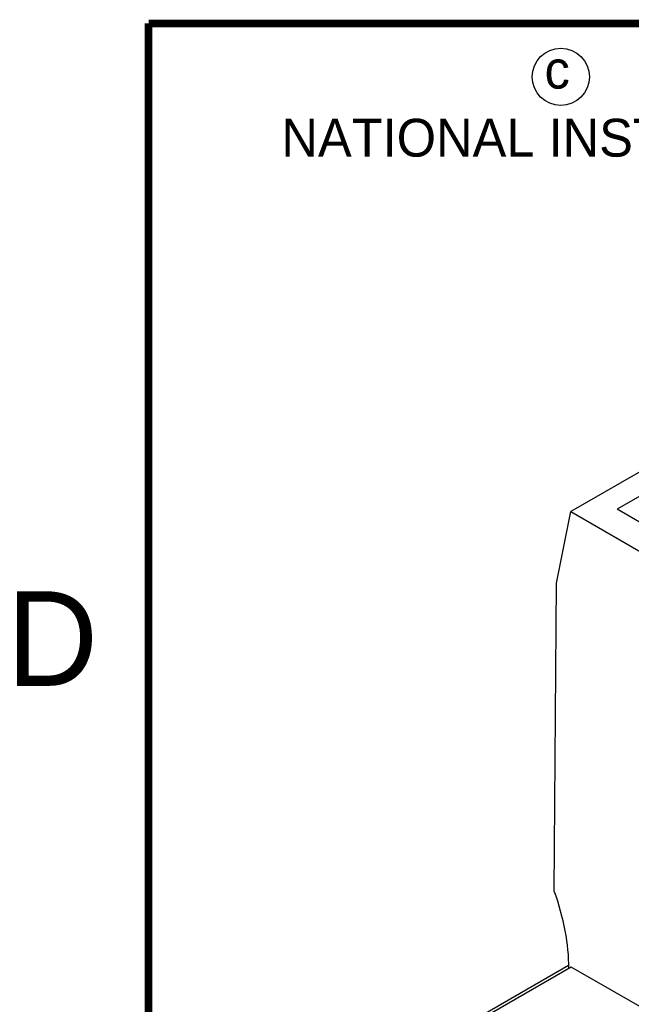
# Model space of a CAD drawing. Header units: inches. Extents: x 0 to 22, y 0 to 17.
# Tile 6 of 27: x 0.2 to 1.8, y 13.9 to 16.5. Entities that reach past the tile are written whole.
import ezdxf

# ---------------------------------------------------------------- set-up
doc = ezdxf.new("R2010")
doc.units = ezdxf.units.IN
doc.header["$LTSCALE"] = 1.21
doc.header["$MEASUREMENT"] = 0
doc.layers.get('0').update_dxf_attribs({"linetype": 'CONTINUOUS'})
doc.styles.add('TEXTSTYLE_2', font='txt')

msp = doc.modelspace()

# ---------------------------------------------------------------- linework, layer by layer
at = {"color": 7, "linetype": 'CONTINUOUS'}
for p, q in [((2.232, 15.5661), (1.6159, 15.2104)), ((2.2212, 15.4956), (1.738, 15.2166)), ((1.5781, 15.0212), (1.6159, 15.2104)), ((1.6159, 15.2104), (2.7418, 14.5603)), ((2.7381, 14.6392), (1.738, 15.2166)), ((1.572, 14.2079), (1.5781, 15.0212)), ((0.993, 13.6563), (1.6099, 14.0124)), ((1.6167, 14.0072), (1.0915, 13.7039)), ((3.028, 13.1923), (1.6167, 14.0072))]:
    msp.add_line(p, q, dxfattribs=at)
at = {"color": 7, "linetype": 'CONTINUOUS', "const_width": 0.02}
for points in [[(0.5, 16.5), (0.5, 0.5)], [(21.5, 16.5), (0.5, 16.5)]]:
    msp.add_lwpolyline(points, dxfattribs=at)
at = {"color": 2, "linetype": 'CONTINUOUS'}
msp.add_circle((1.5893, 16.359), 0.0754, dxfattribs=at)
at = {"color": 7, "linetype": 'CONTINUOUS'}
msp.add_ellipse((1.2832, 14.1925), major_axis=(-0.2283, 0.4025), ratio=0.582348, start_param=3.931382, end_param=4.429612, dxfattribs=at)

# ---------------------------------------------------------------- texts
at = {"color": 2, "linetype": 'CONTINUOUS', "attachment_point": 1, "line_spacing_factor": 0.9, "style": 'TEXTSTYLE_2'}
for s, insert, char_height, width in [('c', (1.5463, 16.428), 0.1, 0.1), ('NATIONAL INSTRUMENTS CORPORATION AND ITS LICENSORS.  ALL RIGHTS RESERVED.', (0.851, 16.2482), 0.1, 7.3), ('D', (0.125, 15), 0.25, 0.25)]:
    msp.add_mtext(s, dxfattribs=dict(at, insert=insert, char_height=char_height, width=width))

doc.saveas('drawing.dxf')
